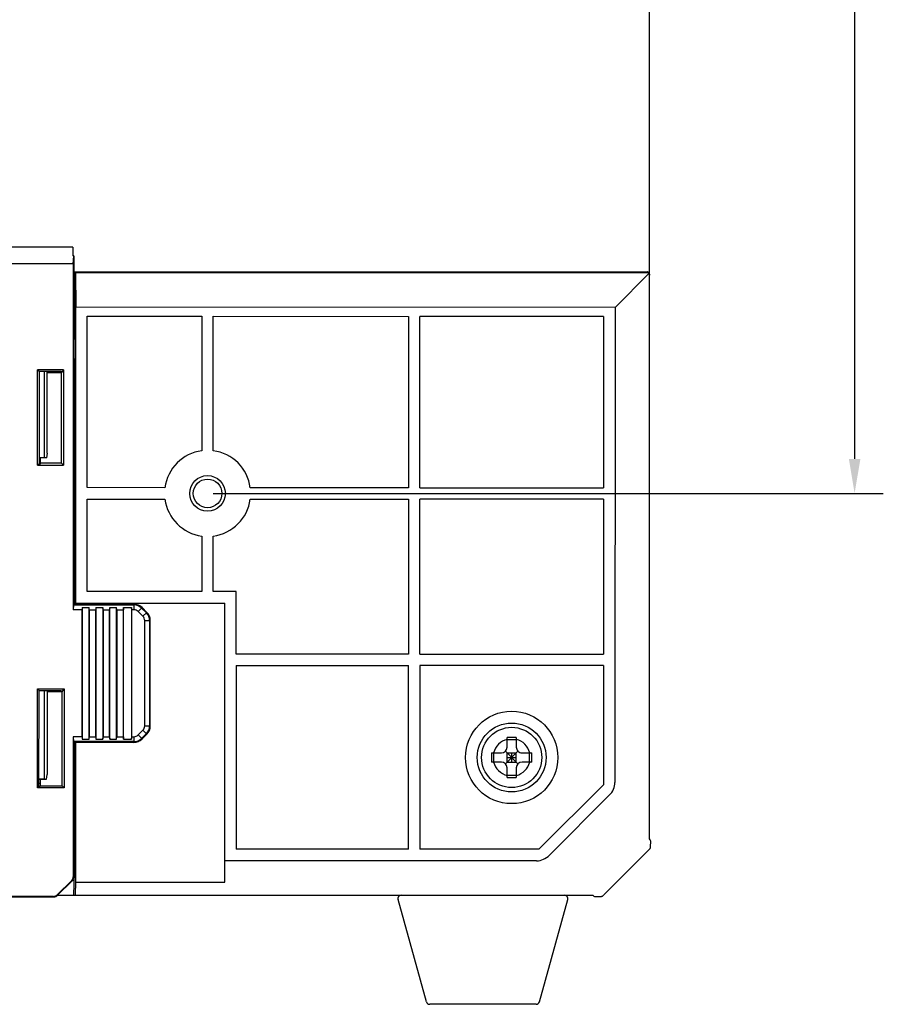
# Model space of a CAD drawing. Header units: millimetres. Extents: x -206 to 633, y -81 to 435.
# Tile 41 of 43: x 445 to 520, y 89 to 175. Entities that reach past the tile are written whole.
import ezdxf

# ---------------------------------------------------------------- set-up
doc = ezdxf.new("R2010")
doc.units = ezdxf.units.MM
doc.header["$LTSCALE"] = 23.1
doc.header["$PDMODE"] = 3
doc.header["$PDSIZE"] = 8
doc.layers.get('0').update_dxf_attribs({"linetype": 'CONTINUOUS'})
doc.layers.get('Defpoints').update_dxf_attribs({"linetype": 'CONTINUOUS'})
for name, color, linetype in [('06_ALL_SURFS', 7, 'CONTINUOUS'), ('20_ALL_FEATURES', 7, 'CONTINUOUS'), ('51__DRAFT_DIMS', 7, 'CONTINUOUS')]:
    doc.layers.add(name, color=color, linetype=linetype)
doc.styles.get("Standard").update_dxf_attribs({"font": 'simfang.ttf'})
doc.dimstyles.new('DIMSTYLE_1', dxfattribs={"dimtxt": 3, "dimasz": 3, "dimexe": 2.5, "dimexo": 0.5, "dimgap": 0.75, "dimtad": 1, "dimdsep": 46, "dimtxsty": 'STANDARD', "dimblk": '_FILLED', "dimblk1": '_FILLED', "dimblk2": '_FILLED', "dimcen": 0.09, "dimclrt": 3, "dimazin": 2, "dimtp": 0.3, "dimtm": 0.3, "dimtfac": 1, "dimtofl": 0, "dimtmove": 0, "dimatfit": 3, "dimldrblk": '_FILLED', "dimfxl": 1, "dimtolj": 1, "dimarcsym": 0})

# ---------------------------------------------------------------- blocks, each defined once
blk = doc.blocks.new('_FILLED')
at = {"color": 0, "linetype": 'ByBlock'}
blk.add_solid([(0, 0), (-1, 0.167), (-1, -0.167)], dxfattribs=at)
blk = doc.blocks.new('*D2')
at = {"layer": '51__DRAFT_DIMS', "color": 0, "lineweight": -2}
for p, q in [((461.503, 223.884), (519.87, 223.884)), ((517.37, 220.884), (517.37, 136.884)), ((461.492, 133.884), (519.87, 133.884))]:
    blk.add_line(p, q, dxfattribs=at)
at = {"layer": 'Defpoints', "color": 0}
for p in [(461.003, 223.884), (460.992, 133.884), (517.37, 133.884)]:
    blk.add_point(p, dxfattribs=at)
at = {"layer": '51__DRAFT_DIMS', "color": 0, "linetype": 'ByBlock', "lineweight": -2, "xscale": 3, "yscale": 3, "zscale": 3}
for p, rotation in [((517.37, 223.884), 90), ((517.37, 133.884), 270)]:
    blk.add_blockref('_FILLED', p, dxfattribs=dict(at, rotation=rotation))
at = {"layer": '51__DRAFT_DIMS', "color": 3, "insert": (512.62, 178.84), "char_height": 3, "attachment_point": 2, "rotation": 90, "line_spacing_factor": 0.9}
blk.add_mtext('\\A1;90', dxfattribs=at)

msp = doc.modelspace()

# ---------------------------------------------------------------- linework, layer by layer
at = {"layer": '06_ALL_SURFS', "color": 7}
for p, q in [((499.493, 103.795), (499.511, 253.968)), ((449.251, 155.346), (442.608, 155.346)), ((449.251, 155.346), (449.265, 154.586)), ((449.332, 154.586), (449.265, 154.586)), ((449.283, 153.887), (449.332, 154.586)), ((449.332, 154.586), (449.328, 124.236)), ((449.283, 153.887), (419.707, 153.89)), ((449.283, 153.887), (449.279, 123.748)), ((449.438, 147.669), (449.439, 153.185)), ((449.439, 153.185), (499.3, 153.179)), ((449.439, 153.185), (449.475, 153.112)), ((499.3, 153.106), (449.475, 153.112)), ((449.475, 153.112), (449.526, 150.097)), ((499.445, 153.041), (496.495, 150.092)), ((449.523, 124.331), (449.526, 150.097)), ((496.495, 150.092), (449.526, 150.097)), ((450.493, 134.385), (450.494, 149.313)), ((450.494, 149.313), (460.494, 149.312)), ((460.494, 149.312), (460.493, 137.6)), ((461.493, 137.6), (461.494, 149.312)), ((461.494, 149.312), (478.494, 149.31)), ((478.494, 149.31), (478.493, 134.382)), ((479.493, 134.382), (479.494, 149.31)), ((495.495, 149.308), (479.494, 149.31)), ((495.495, 149.308), (495.494, 134.38)), ((496.495, 150.092), (496.491, 108.703)), ((449.438, 147.669), (449.331, 147.669)), ((449.438, 147.669), (449.491, 147.511)), ((449.494, 147.312), (449.494, 145.313)), ((449.438, 145.258), (449.436, 124.236)), ((446.182, 136.333), (446.183, 144.648)), ((448.451, 144.647), (446.183, 144.648)), ((447.019, 137.387), (447.022, 144.522)), ((447.022, 144.41), (448.273, 144.41)), ((447.294, 144.41), (447.294, 144.522)), ((448.273, 144.41), (448.245, 144.522)), ((448.272, 136.511), (448.273, 144.41)), ((448.451, 144.647), (448.273, 144.41)), ((448.451, 144.647), (448.45, 136.333)), ((447.019, 137.387), (446.949, 136.994)), ((446.308, 136.427), (446.182, 136.333)), ((446.949, 136.994), (446.308, 136.994)), ((446.392, 136.427), (446.308, 136.427)), ((446.419, 136.511), (446.392, 136.427)), ((446.42, 136.994), (446.419, 136.511)), ((448.272, 136.511), (446.419, 136.511)), ((446.755, 137.014), (446.949, 136.994)), ((448.45, 136.333), (448.272, 136.511)), ((446.182, 136.333), (448.45, 136.333)), ((457.276, 134.384), (450.493, 134.385)), ((478.493, 134.382), (464.709, 134.383)), ((479.493, 134.382), (495.494, 134.38)), ((450.492, 133.385), (457.276, 133.384)), ((450.492, 125.331), (450.492, 133.385)), ((464.709, 133.383), (478.492, 133.382)), ((478.492, 133.382), (478.491, 119.882)), ((479.491, 119.882), (479.492, 133.382)), ((495.493, 133.38), (479.492, 133.382)), ((495.493, 133.38), (495.492, 119.88)), ((460.492, 130.167), (460.492, 125.33)), ((461.492, 125.33), (461.492, 130.167)), ((460.492, 125.33), (450.492, 125.331)), ((463.492, 125.33), (461.492, 125.33)), ((463.491, 119.883), (463.492, 125.33)), ((449.309, 124.171), (449.279, 123.748)), ((450.056, 123.748), (449.279, 123.748)), ((449.319, 124.228), (449.328, 124.236)), ((454.57, 124.235), (449.328, 124.236)), ((449.488, 124.331), (462.491, 124.33)), ((450.054, 112.685), (450.056, 123.748)), ((450.07, 123.944), (450.056, 123.748)), ((450.07, 123.944), (450.068, 112.488)), ((450.07, 123.944), (450.67, 123.944)), ((450.668, 112.488), (450.67, 123.944)), ((450.683, 123.748), (450.67, 123.944)), ((450.683, 123.748), (450.682, 112.685)), ((450.683, 123.748), (451.256, 123.748)), ((451.254, 112.685), (451.256, 123.748)), ((451.27, 123.944), (451.256, 123.748)), ((451.27, 123.944), (451.268, 112.488)), ((451.27, 123.944), (451.87, 123.944)), ((451.87, 123.944), (451.868, 112.488)), ((451.883, 123.748), (451.87, 123.944)), ((451.883, 123.748), (451.882, 112.685)), ((451.883, 123.748), (452.456, 123.748)), ((452.454, 112.685), (452.456, 123.748)), ((452.47, 123.944), (452.456, 123.748)), ((452.468, 112.488), (452.47, 123.944)), ((452.47, 123.944), (453.07, 123.944)), ((453.068, 112.488), (453.07, 123.944)), ((453.083, 123.747), (453.07, 123.944)), ((453.083, 123.747), (453.082, 112.685)), ((453.083, 123.747), (453.656, 123.747)), ((453.654, 112.685), (453.656, 123.747)), ((453.67, 123.944), (453.656, 123.747)), ((453.668, 112.488), (453.67, 123.944)), ((453.67, 123.944), (454.37, 123.944)), ((454.37, 123.944), (454.368, 112.488)), ((454.383, 123.747), (454.37, 123.944)), ((454.382, 112.685), (454.383, 123.747)), ((454.57, 123.747), (454.383, 123.747)), ((455.359, 123.177), (454.945, 123.592)), ((455.29, 123.937), (455.704, 123.522)), ((462.489, 100.019), (462.491, 124.33)), ((455.514, 113.63), (455.515, 122.802)), ((456.002, 113.63), (456.003, 122.802)), ((478.491, 119.882), (463.491, 119.883)), ((479.491, 119.882), (495.492, 119.88)), ((463.491, 118.883), (463.489, 102.882)), ((463.491, 118.883), (478.491, 118.882)), ((478.489, 102.881), (478.491, 118.882)), ((479.491, 118.882), (479.489, 102.881)), ((495.492, 118.88), (479.491, 118.882)), ((495.492, 118.88), (495.491, 108.5)), ((446.179, 108.23), (446.18, 116.846)), ((446.18, 116.846), (448.51, 116.845)), ((447.017, 116.72), (447.016, 109.387)), ((447.291, 116.608), (447.291, 116.72)), ((448.27, 116.608), (448.242, 116.72)), ((448.332, 116.608), (448.51, 116.845)), ((448.51, 116.845), (448.509, 108.229)), ((448.332, 116.608), (447.017, 116.608)), ((448.331, 108.408), (448.332, 116.608)), ((454.944, 112.84), (455.358, 113.254)), ((449.278, 112.685), (449.277, 100.467)), ((450.054, 112.685), (449.278, 112.685)), ((449.278, 112.685), (449.308, 112.262)), ((450.054, 112.685), (450.068, 112.488)), ((450.068, 112.488), (450.668, 112.488)), ((450.668, 112.488), (450.682, 112.685)), ((450.682, 112.685), (451.254, 112.685)), ((451.254, 112.685), (451.268, 112.488)), ((451.268, 112.488), (451.868, 112.488)), ((451.868, 112.488), (451.882, 112.685)), ((451.882, 112.685), (452.454, 112.685)), ((452.454, 112.685), (452.468, 112.488)), ((452.468, 112.488), (453.068, 112.488)), ((453.068, 112.488), (453.082, 112.685)), ((453.082, 112.685), (453.654, 112.685)), ((453.654, 112.685), (453.668, 112.488)), ((453.668, 112.488), (454.368, 112.488)), ((454.368, 112.488), (454.382, 112.685)), ((454.382, 112.685), (454.568, 112.684)), ((455.703, 112.909), (455.289, 112.495)), ((487.09, 111.781), (487.09, 112.628)), ((487.09, 112.436), (487.89, 112.436)), ((487.89, 112.628), (487.89, 111.781)), ((449.317, 112.205), (449.327, 112.197)), ((449.327, 112.197), (449.326, 100.467)), ((454.568, 112.197), (449.327, 112.197)), ((449.433, 102.827), (449.434, 112.197)), ((449.49, 112.197), (449.489, 100.02)), ((485.742, 111.281), (486.59, 111.281)), ((485.934, 110.481), (485.934, 111.281)), ((486.943, 111.427), (488.036, 110.334)), ((486.943, 110.334), (488.036, 111.427)), ((487.09, 111.281), (487.89, 111.281)), ((487.09, 110.481), (487.09, 111.281)), ((487.09, 110.881), (487.89, 110.881)), ((487.49, 110.481), (487.49, 111.281)), ((487.89, 110.481), (487.89, 111.281)), ((488.39, 111.281), (489.237, 111.28)), ((489.046, 110.48), (489.046, 111.28)), ((486.59, 110.481), (485.742, 110.481)), ((487.09, 110.481), (487.89, 110.481)), ((487.09, 109.133), (487.09, 109.981)), ((487.89, 109.981), (487.89, 109.133)), ((489.237, 110.48), (488.39, 110.481)), ((446.305, 108.994), (446.945, 108.994)), ((446.416, 108.994), (446.416, 108.408)), ((446.751, 109.014), (446.945, 108.994)), ((446.945, 108.994), (447.016, 109.387)), ((487.09, 109.325), (487.89, 109.325)), ((446.304, 108.324), (446.179, 108.23)), ((448.509, 108.229), (446.179, 108.23)), ((446.416, 108.605), (446.304, 108.605)), ((446.388, 108.324), (446.304, 108.324)), ((446.388, 108.324), (446.416, 108.408)), ((446.416, 108.408), (448.331, 108.408)), ((448.331, 108.408), (448.509, 108.229)), ((489.869, 102.879), (495.491, 108.5)), ((495.989, 107.584), (490.784, 102.381)), ((499.56, 103.712), (499.494, 103.795)), ((499.604, 103.595), (499.604, 103.582)), ((499.604, 103.582), (499.604, 103.582)), ((449.433, 102.827), (449.313, 98.88)), ((449.326, 102.827), (449.433, 102.827)), ((478.489, 102.881), (463.489, 102.882)), ((489.869, 102.879), (479.489, 102.881)), ((499.473, 102.865), (495.505, 98.899)), ((499.47, 102.861), (499.511, 102.902)), ((489.665, 101.879), (462.489, 101.882)), ((447.892, 98.91), (449.155, 100.173)), ((449.19, 100.139), (447.926, 98.875)), ((449.489, 100.02), (449.47, 98.941)), ((449.489, 100.02), (462.489, 100.019)), ((447.581, 98.781), (421.396, 98.784)), ((421.396, 98.736), (447.581, 98.733)), ((447.931, 98.88), (494.575, 98.874)), ((494.572, 98.875), (494.655, 98.809)), ((494.785, 98.765), (495.282, 98.779)), ((480.057, 89.596), (477.586, 98.497)), ((489.902, 89.595), (492.375, 98.495)), ((489.613, 89.376), (480.346, 89.377))]:
    msp.add_line(p, q, dxfattribs=at)
at = {"layer": '06_ALL_SURFS', "color": 4}
for p, q in [((449.491, 147.511), (449.331, 147.511)), ((449.438, 145.258), (449.494, 145.313)), ((449.309, 124.171), (454.57, 124.171)), ((454.57, 124.228), (449.319, 124.228)), ((449.488, 124.236), (449.488, 124.331)), ((449.688, 124.236), (449.688, 124.331)), ((454.57, 124.235), (454.57, 123.747)), ((454.945, 123.592), (455.29, 123.937)), ((455.245, 123.891), (455.659, 123.477)), ((455.699, 123.517), (455.285, 123.931)), ((455.704, 123.522), (455.359, 123.177)), ((455.515, 122.802), (456.003, 122.802)), ((455.938, 122.802), (455.937, 113.63)), ((455.995, 113.63), (455.996, 122.802)), ((455.358, 113.254), (455.703, 112.909)), ((455.514, 113.63), (456.002, 113.63)), ((454.568, 112.684), (454.568, 112.197)), ((455.289, 112.495), (454.944, 112.84)), ((455.658, 112.955), (455.243, 112.541)), ((455.284, 112.5), (455.698, 112.914)), ((454.568, 112.261), (449.308, 112.262)), ((449.317, 112.205), (454.568, 112.204)), ((449.277, 100.467), (449.326, 100.467)), ((449.155, 100.173), (449.19, 100.139)), ((447.581, 98.781), (447.581, 98.733)), ((447.926, 98.875), (447.892, 98.91))]:
    msp.add_line(p, q, dxfattribs=at)
at = {"layer": '06_ALL_SURFS', "color": 7}
for points in [[(499.511, 102.902), (499.518, 102.909), (499.525, 102.917), (499.531, 102.925), (499.537, 102.933), (499.543, 102.941), (499.549, 102.949), (499.554, 102.958), (499.559, 102.967), (499.564, 102.976), (499.568, 102.985), (499.572, 102.995), (499.575, 103.004), (499.578, 103.014), (499.581, 103.024), (499.584, 103.033), (499.586, 103.043), (499.587, 103.053), (499.589, 103.064), (499.589, 103.074), (499.59, 103.084), (499.604, 103.582)], [(495.282, 98.779), (495.292, 98.779), (495.303, 98.78), (495.313, 98.781), (495.323, 98.783), (495.333, 98.785), (495.342, 98.787), (495.352, 98.79), (495.362, 98.793), (495.371, 98.796), (495.381, 98.8), (495.39, 98.804), (495.399, 98.809), (495.408, 98.814), (495.417, 98.819), (495.425, 98.824), (495.434, 98.83), (495.442, 98.836), (495.45, 98.843), (495.457, 98.849), (495.465, 98.856), (495.507, 98.898)]]:
    msp.add_lwpolyline(points, dxfattribs=at)
for centre, radius in [((460.992, 133.884), 1.55), ((460.992, 133.884), 1.25), ((487.49, 110.881), 4.025), ((487.49, 110.881), 3), ((487.49, 110.881), 2.625)]:
    msp.add_circle(centre, radius, dxfattribs=at)
for centre, radius, start, end in [((460.992, 133.884), 3.75, 97.65573, 172.3312), ((460.992, 133.884), 3.75, 7.65572, 82.33122), ((460.992, 133.884), 3.75, 187.65572, 262.33119), ((460.992, 133.884), 3.75, 277.6557, 352.3312), ((454.57, 123.216), 1.019, 44.99346, 89.99346), ((454.57, 123.216), 0.531, 44.99346, 89.99346), ((454.984, 122.802), 1.019, 359.99346, 44.99346), ((454.984, 122.802), 0.531, 359.99346, 44.99346), ((454.983, 113.63), 0.531, 314.99346, 359.99346), ((454.983, 113.63), 1.019, 314.99346, 359.99346), ((454.568, 113.216), 0.531, 269.99346, 314.99346), ((454.568, 113.216), 1.019, 269.99346, 314.99346), ((487.459, 51.113), 61.517, 89.97105, 90.3436), ((487.507, 51.113), 61.517, 89.64332, 90.01588), ((486.59, 111.781), 0.5, 269.99346, 359.99346), ((488.39, 111.781), 0.5, 179.99346, 269.99346), ((555.527, 110.873), 69.786, 179.66505, 180.32187), ((419.453, 110.888), 69.786, 359.66505, 0.32187), ((486.59, 109.981), 0.5, 359.99346, 89.99346), ((488.39, 109.981), 0.5, 89.99346, 179.99346), ((487.473, 170.648), 61.517, 269.64332, 270.01588), ((487.521, 170.648), 61.517, 269.97105, 270.3436), ((499.404, 103.588), 0.2, 3.18041, 39.00524), ((447.581, 99.22), 0.439, 269.99346, 314.99346), ((447.581, 99.22), 0.487, 269.99346, 314.99346), ((477.875, 98.577), 0.3, 89.99346, 195.51757), ((492.086, 98.575), 0.3, 344.46935, 89.99346), ((494.78, 98.965), 0.2, 231.41623, 271.55627), ((480.346, 89.677), 0.3, 195.51757, 269.99346), ((489.613, 89.676), 0.3, 269.99346, 344.46935)]:
    msp.add_arc(centre, radius, start, end, dxfattribs=at)
at = {"layer": '06_ALL_SURFS', "color": 4}
for centre, radius, start, end in [((454.57, 123.216), 1.012, 44.99346, 89.99346), ((454.57, 123.216), 0.955, 44.99346, 89.99346), ((454.984, 122.802), 0.955, 359.99346, 44.99346), ((454.984, 122.802), 1.012, 359.99346, 44.99346), ((454.983, 113.63), 0.955, 314.99346, 359.99346), ((454.983, 113.63), 1.012, 314.99346, 359.99346), ((454.568, 113.216), 0.955, 269.99346, 314.99346), ((454.568, 113.216), 1.012, 269.99346, 314.99346), ((487.49, 110.881), 1.625, 104.24349, 165.74343), ((487.49, 110.881), 1.625, 14.24349, 75.74343), ((487.49, 110.881), 1.625, 194.24349, 255.74343), ((487.49, 110.881), 1.625, 284.24349, 345.74343), ((494.779, 98.964), 0.199, 206.66768, 207.59144)]:
    msp.add_arc(centre, radius, start, end, dxfattribs=at)
at = {"layer": '06_ALL_SURFS', "color": 7}
for centre, major_axis, ratio, start_param, end_param in [((449.491, 147.312), (0, 0.2), 0.017455, -1.570796, -0.05236), ((448.938, 145.257), (0.354, 0.354), 0.999695, -0.785246, -0.118978), ((449.319, 124.029), (0, 0.2), 0.069927, 0.052346, 0.776672), ((449.318, 112.404), (0, 0.2), 0.069927, -3.918264, -3.193939), ((493.611, 108.755), (2.878, -0.099), 0.694447, -0.575231, 0.023823), ((489.614, 104.759), (-0.098, 2.878), 0.694447, -3.165415, -2.566362), ((449.468, 99.08), (0, 0.2), 0.017455, -3.141593, -2.338741)]:
    msp.add_ellipse(centre, major_axis=major_axis, ratio=ratio, start_param=start_param, end_param=end_param, dxfattribs=at)
for points, knots in [([(499.499, 152.986), (499.499, 153.008), (499.491, 153.054), (499.454, 153.117), (499.4, 153.157), (499.346, 153.175), (499.315, 153.179), (499.3, 153.179)], [0, 0, 0, 0, 0.214061, 0.442525, 0.701594, 0.84772, 1, 1, 1, 1]), ([(499.445, 153.041), (499.437, 153.05), (499.418, 153.068), (499.383, 153.089), (499.343, 153.103), (499.314, 153.106), (499.3, 153.106)], [0, 0, 0, 0, 0.226954, 0.469817, 0.730782, 1, 1, 1, 1]), ([(499.438, 153.049), (499.457, 153.029), (499.482, 152.996), (499.497, 152.946), (499.499, 152.921), (499.499, 152.909)], [0, 0, 0, 0, 0.520722, 0.762885, 1, 1, 1, 1]), ([(449.155, 100.173), (449.193, 100.211), (449.255, 100.304), (449.277, 100.413), (449.277, 100.467)], [0, 0, 0, 0, 0.5, 1, 1, 1, 1]), ([(449.326, 100.467), (449.326, 100.406), (449.301, 100.285), (449.232, 100.181), (449.19, 100.139)], [0, 0, 0, 0, 0.5, 1, 1, 1, 1])]:
    msp.add_open_spline(points, degree=3, knots=knots, dxfattribs=at)
at = {"layer": '20_ALL_FEATURES', "color": 4}
msp.add_line((449.494, 147.312), (449.331, 147.312), dxfattribs=at)
at = {"layer": '20_ALL_FEATURES', "color": 7}
for p, q in [((446.183, 144.648), (446.309, 144.522)), ((446.309, 144.522), (446.308, 136.427)), ((446.309, 144.522), (448.245, 144.522)), ((446.755, 144.522), (446.755, 137.014)), ((446.308, 137.014), (446.755, 137.014)), ((446.305, 116.72), (446.18, 116.846)), ((446.304, 108.324), (446.305, 116.72)), ((446.305, 116.72), (448.242, 116.72)), ((446.752, 116.72), (446.751, 109.014)), ((446.305, 109.014), (446.751, 109.014))]:
    msp.add_line(p, q, dxfattribs=at)
msp.add_arc((448.994, 145.314), 0.5, 359.9793, 47.60592, dxfattribs=at)

# ---------------------------------------------------------------- dimensions: what is measured, and where the dimension line sits
at = {"layer": '51__DRAFT_DIMS', "color": 4}
dim = msp.add_linear_dim(base=(517.37, 133.884), p1=(461.003, 223.884), p2=(460.992, 133.884), angle=270, dimstyle='DIMSTYLE_1', dxfattribs=at)
dim.commit()
dim.dimension.update_dxf_attribs({"geometry": '*D2', "text_midpoint": (517.37, 178.84), "dimtype": 160})

doc.saveas('drawing.dxf')
